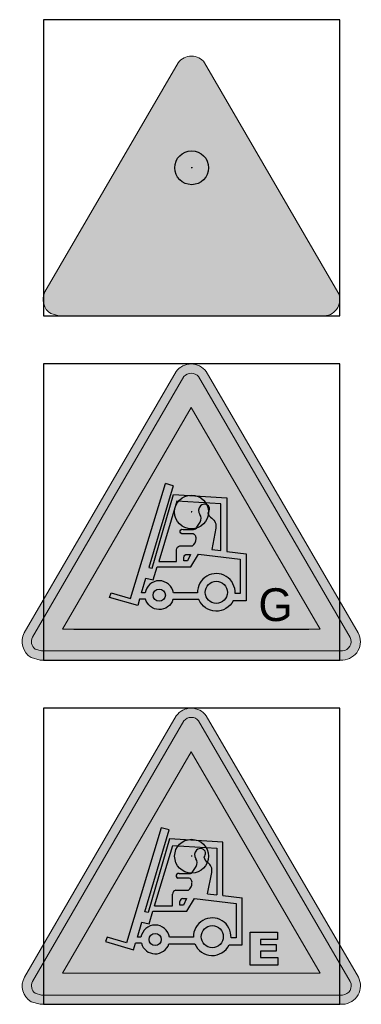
# Model space of a CAD drawing. Header units: millimetres. Extents: x -20879 to 80472, y -12121 to 39016.
# Tile 37 of 63: x 24342 to 25149, y 20114 to 22441. Entities that reach past the tile are written whole.
import ezdxf

# ---------------------------------------------------------------- set-up
doc = ezdxf.new("R2010")
doc.units = ezdxf.units.MM
doc.linetypes.add('0', pattern=[0])
doc.layers.add('DVD-VB-V_TEXT', color=7, linetype='Continuous')
doc.layers.add('FL6411--_GV', color=7, linetype='Continuous')
doc.layers.add('RVB-VB-V_Aanwijslijn', color=7, linetype='Continuous', true_color=0xff0001)
doc.styles.add('DVD_ALG 1.8mm_RE', font='arial.ttf', dxfattribs={"height": 1.8})
doc.styles.add('VET', font='txt', dxfattribs={"height": 0.8})

# ---------------------------------------------------------------- blocks, each defined once
blk = doc.blocks.new('RVB_GV_012_Icon')
at = {"layer": 'FL6411--_GV', "true_color": 0xfecb00}
h = blk.add_hatch(color=40, dxfattribs=at)
edge = h.paths.add_edge_path()
edge.add_line((-3.574192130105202, -3.5), (-3.789880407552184, -3.440622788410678))
edge.add_arc((-3.557708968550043, -3.063527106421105), 0.4428371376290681, 152.1555824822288, 238.3800949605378, ccw=False)
edge.add_line((-3.94927404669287, -2.856690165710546), (-0.3609276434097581, 3.320653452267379))
edge.add_arc((-0.006704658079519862, 3.060509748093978), 0.4394868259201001, 36.24247009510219, 143.706193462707, ccw=False)
edge.add_line((0.3477512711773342, 3.320335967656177), (3.938976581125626, -2.858218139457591))
edge.add_arc((3.551276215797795, -3.062413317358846), 0.4381863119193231, -87.00222399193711, 27.775012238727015, ccw=False)
edge.add_line((3.574192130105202, -3.5), (-3.574192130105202, -3.5))
edge = h.paths.add_edge_path(flags=16)
edge.add_line((-3.544758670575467, -3.282187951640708), (-3.696965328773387, -3.240286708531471))
edge.add_arc((-3.557708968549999, -3.063527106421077), 0.2250250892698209, 153.0852888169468, 231.7679310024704, ccw=False)
edge.add_line((-3.758359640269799, -2.961666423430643), (-0.1794543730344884, 3.199424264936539))
edge.add_arc((-0.006704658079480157, 3.060509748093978), 0.2216747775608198, 38.72549538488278, 141.1959350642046, ccw=False)
edge.add_line((0.1662353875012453, 3.199187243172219), (3.747989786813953, -2.963072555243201))
edge.add_arc((3.551276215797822, -3.062413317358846), 0.2203742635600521, -85.77236843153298, 26.793870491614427, ccw=False)
edge.add_line((3.567522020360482, -3.282187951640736), (-3.544758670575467, -3.282187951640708))
h.paths.add_polyline_path([(-3.048956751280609, -2.766699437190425), (-0.006595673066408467, 2.470729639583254), (3.037609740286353, -2.766699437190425)], flags=0)
at = {"layer": 'FL6411--_GV', "true_color": 0x2e3032}
h = blk.add_hatch(color=250, dxfattribs=at)
edge = h.paths.add_edge_path()
edge.add_line((-3.544758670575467, -3.282187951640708), (-3.696965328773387, -3.240286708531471))
edge.add_arc((-3.557708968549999, -3.063527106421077), 0.2250250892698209, 153.0852888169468, 231.7679310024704, ccw=False)
edge.add_line((-3.758359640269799, -2.961666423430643), (-0.1794543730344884, 3.199424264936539))
edge.add_arc((-0.006704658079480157, 3.060509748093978), 0.2216747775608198, 38.72549538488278, 141.1959350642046, ccw=False)
edge.add_line((0.1662353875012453, 3.199187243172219), (3.747989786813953, -2.963072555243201))
edge.add_arc((3.551276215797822, -3.062413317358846), 0.2203742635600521, -85.77236843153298, 26.793870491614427, ccw=False)
edge.add_line((3.567522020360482, -3.282187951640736), (-3.544758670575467, -3.282187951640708))
h.paths.add_polyline_path([(-3.048956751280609, -2.766699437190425), (-0.006595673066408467, 2.470729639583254), (3.037609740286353, -2.766699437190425)], flags=16)
at = {"layer": 'FL6411--_GV', "linetype": 'Continuous', "true_color": 0x2e3032}
h = blk.add_hatch(color=250, dxfattribs=at)
h.paths.add_polyline_path([(-1.441854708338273, -2.044045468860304), (-1.899577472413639, -1.913350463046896), (-1.938810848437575, -2.017906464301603), (-1.271843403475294, -2.213948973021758), (-1.224763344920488, -2.057114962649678), (-1.089293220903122, -2.057114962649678, 0.7432288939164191), (-0.438261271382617, -2.070184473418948), (0.1746045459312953, -2.070184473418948, 0.6453303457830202), (0.983983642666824, -2.096323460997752), (1.291404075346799, -2.096323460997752), (1.291404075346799, -0.9854159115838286), (0.8336813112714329, -0.9305240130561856), (0.8336813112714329, 0.3346036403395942), (-0.4217868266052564, 0.4130206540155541), (-0.9318207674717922, -1.325222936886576), (-1.010287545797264, -1.312153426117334), (-0.434864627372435, 0.622132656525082), (-0.6179537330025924, 0.6744106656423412)])
h.paths.add_polyline_path([(-0.3433200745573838, 0.2561866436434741), (0.6898255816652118, 0.1908391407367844), (0.6898255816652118, -0.9132722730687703), (0.476172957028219, -0.8876502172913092), (0.5721254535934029, -0.3842188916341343, 0.3181582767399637), (0.4773231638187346, -0.1484760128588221, -0.2006883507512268), (0.3882800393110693, -0.01896234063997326, 0.5683162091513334), (0.3493576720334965, 0.1754976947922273, 0.2847860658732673), (0.2128611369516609, 0.145658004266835, 0.3749733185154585), (0.1957990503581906, -0.0589569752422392, -0.2975663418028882), (0.2059472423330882, -0.2404543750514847), (0.1274804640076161, -0.3580798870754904, -0.3026153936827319), (0.04683608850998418, -0.4103578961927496), (-0.1994643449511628, -0.4103578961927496, 1.052500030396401), (-0.22561994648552, -0.5149138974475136), (0.02285813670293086, -0.5149138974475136, -0.422887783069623), (0.1062232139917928, -0.6301737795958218, -0.2263799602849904), (0.02285813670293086, -0.8024429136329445), (-0.2779311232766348, -0.8024429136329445, 0.3457681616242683), (-0.3563978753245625, -0.8939294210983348), (-0.3563978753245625, -1.168388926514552), (-0.77497935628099, -1.168388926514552)], flags=16)
h.paths.add_polyline_path([(-0.1095659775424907, -1.001038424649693), (-0.02600781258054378, -1.001038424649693), (-0.09425608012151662, -1.154499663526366), (-0.1795664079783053, -1.154499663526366), (-0.1795664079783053, -1.068806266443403, -0.4437833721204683)], flags=16)
h.paths.add_polyline_path([(-0.01637523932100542, -1.299083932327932), (0.1667138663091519, -0.9984854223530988), (1.147548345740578, -1.116110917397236), (1.147548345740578, -1.926419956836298), (1.028796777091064, -1.926419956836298, 1.04514027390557), (0.1410324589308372, -1.913350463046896), (-0.4258296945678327, -1.913350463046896, 0.8564344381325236), (-1.097789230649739, -1.913350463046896), (-1.181606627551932, -1.913350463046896), (-1.075676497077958, -1.560473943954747), (-0.9056651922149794, -1.599682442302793), (-0.8145811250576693, -1.299083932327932)], flags=16)
h.paths.add_polyline_path([(-0.6180449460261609, -1.965628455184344, -1), (-0.9055739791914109, -1.965628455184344, -1)], flags=16)
h.paths.add_polyline_path([(0.8465932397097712, -1.900280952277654, -1), (0.3238132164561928, -1.900280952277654, -1)], flags=16)
at = {"layer": 'Defpoints'}
blk.add_lwpolyline([(-3.5, -3.5), (3.5, -3.5), (3.5, 3.5), (-3.5, 3.5)], close=True, dxfattribs=at)
at = {"layer": 'FL6411--_GV', "color": 18, "linetype": 'Continuous', "true_color": 0x000000}
for p, q in [((-0.434864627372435, 0.622132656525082), (-0.6179537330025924, 0.6744106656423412)), ((0.1274804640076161, -0.3580798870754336), (0.2059472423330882, -0.2404543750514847))]:
    blk.add_line(p, q, dxfattribs=at)
at = {"layer": 'FL6411--_GV', "color": 7, "linetype": '0'}
blk.add_line((-2.780504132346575, -2.766699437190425), (2.769157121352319, -2.766699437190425), dxfattribs=at)
at = {"layer": 'FL6411--_GV', "color": 40, "linetype": 'Continuous', "lineweight": 0, "true_color": 0xfecb00}
for points in [[(-3.574192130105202, -3.5), (-3.789880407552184, -3.440622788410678, -0.3950425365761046), (-3.94927404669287, -2.856690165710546), (-0.360927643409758, 3.320653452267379, -0.5065815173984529), (0.3477512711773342, 3.320335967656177), (3.938976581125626, -2.858218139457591, -0.5473549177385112), (3.574192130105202, -3.5)], [(-3.544758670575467, -3.282187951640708), (-3.696965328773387, -3.240286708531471, -0.3574742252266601), (-3.758359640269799, -2.961666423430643), (-0.1794543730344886, 3.199424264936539, -0.4794976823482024), (0.1662353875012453, 3.199187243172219), (3.747989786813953, -2.963072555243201, -0.5348827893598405), (3.567522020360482, -3.282187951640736)]]:
    blk.add_lwpolyline(points, format="xyb", close=True, dxfattribs=at)
blk.add_lwpolyline([(-3.048956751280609, -2.766699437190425), (-0.006595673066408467, 2.470729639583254), (3.037609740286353, -2.766699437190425)], close=True, dxfattribs=at)
at = {"layer": 'FL6411--_GV', "color": 18, "true_color": 0x000000}
blk.add_lwpolyline([(-0.434864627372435, 0.622132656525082), (-1.010287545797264, -1.312153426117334), (-0.9318207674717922, -1.325222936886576), (-0.4217868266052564, 0.4130206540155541), (0.8336813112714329, 0.3346036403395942), (0.8336813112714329, -0.9305240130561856), (1.291404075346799, -0.9854159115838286), (1.291404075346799, -2.096323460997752), (0.983983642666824, -2.096323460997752, -0.6453303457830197), (0.1746045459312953, -2.070184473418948), (-0.438261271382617, -2.070184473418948, -0.7432288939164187), (-1.089293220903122, -2.057114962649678), (-1.224763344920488, -2.057114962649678), (-1.271843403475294, -2.213948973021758), (-1.938810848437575, -2.017906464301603), (-1.899577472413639, -1.913350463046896), (-1.441854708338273, -2.044045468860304), (-0.6179537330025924, 0.6744106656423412)], format="xyb", dxfattribs=at)
at = {"layer": 'FL6411--_GV', "color": 250, "true_color": 0x2e3032}
blk.add_lwpolyline([(0.3877473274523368, -0.01632884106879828, 0.2041214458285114), (0.4773231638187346, -0.1484760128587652, -0.3181582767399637), (0.5721254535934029, -0.3842188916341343), (0.476172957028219, -0.8876502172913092), (0.6898255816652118, -0.9132722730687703), (0.6898255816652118, 0.1908391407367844), (-0.3433200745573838, 0.2561866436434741), (-0.77497935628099, -1.168388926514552), (-0.3563978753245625, -1.168388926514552), (-0.3563978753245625, -0.8939294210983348, -0.3457681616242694), (-0.2779311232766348, -0.8024429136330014), (0.02285813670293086, -0.8024429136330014, 0.2263799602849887), (0.1062232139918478, -0.6301737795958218, 0.4228877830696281), (0.02285813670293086, -0.5149138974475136), (-0.22561994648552, -0.5149138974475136, -1.052500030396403), (-0.1994643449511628, -0.4103578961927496), (0.04901371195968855, -0.4103578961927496)], format="xyb", dxfattribs=at)
at = {"layer": 'FL6411--_GV', "color": 18, "true_color": 0x000000}
for points in [[(-0.4258296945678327, -1.913350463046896, 0.8564344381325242), (-1.097789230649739, -1.913350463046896), (-1.181606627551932, -1.913350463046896), (-1.075676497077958, -1.560473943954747), (-0.9056651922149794, -1.599682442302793), (-0.8145811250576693, -1.299083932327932), (-0.01637523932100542, -1.299083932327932), (0.1667138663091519, -0.9984854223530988), (1.147548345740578, -1.116110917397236), (1.147548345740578, -1.926419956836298), (1.028796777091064, -1.926419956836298, 1.045140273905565), (0.1410324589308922, -1.913350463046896)], [(-0.1795664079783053, -1.154499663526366), (-0.1795664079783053, -1.068806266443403, -0.4437833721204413), (-0.1095659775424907, -1.001038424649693), (-0.02600781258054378, -1.001038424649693), (-0.09425608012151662, -1.154499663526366)]]:
    blk.add_lwpolyline(points, format="xyb", close=True, dxfattribs=at)
at = {"layer": 'FL6411--_GV', "color": 18, "linetype": 'Continuous', "true_color": 0x000000}
for centre, radius in [((-0.7618094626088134, -1.965628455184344), 0.1437645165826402), ((0.585203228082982, -1.900280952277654), 0.2613900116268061)]:
    blk.add_circle(centre, radius, dxfattribs=at)
for centre, radius, start, end in [((0.3215684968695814, 0.0335744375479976), 0.156141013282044, 134.1239344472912, 216.3427542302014), ((0.305179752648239, 0.05047217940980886), 0.1326011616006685, 70.53907607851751, 134.1239344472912), ((0.3109053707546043, 0.06667593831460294), 0.1154155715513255, 312.6060532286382, 70.53907607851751), ((0.06189020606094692, -0.1574767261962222), 0.1662459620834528, 330.0578197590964, 36.34275423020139), ((0.04792481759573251, -0.3236971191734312), 0.08666761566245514, 270.719900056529, 336.6267168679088)]:
    blk.add_arc(centre, radius, start, end, dxfattribs=at)
at = {"layer": 'FL6411--_GV', "color": 250, "true_color": 0x2e3032, "insert": (1.581115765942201, -1.803574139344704), "char_height": 0.7744428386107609, "width": 0.6518715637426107, "attachment_point": 1, "style": 'VET'}
blk.add_mtext('G', dxfattribs=at)
blk = doc.blocks.new('RVB_GV_012')
at = {"layer": 'RVB-VB-V_Aanwijslijn'}
h = blk.add_hatch(color=256, dxfattribs=at)
h.dxf.hatch_style = 1
edge = h.paths.add_edge_path()
edge.add_arc((0, 0), 0.4, 0, 360)
at = {"layer": 'Defpoints'}
for points in [[(-0.01081208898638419, 0.007751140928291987), (0.01081208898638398, 0.007751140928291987)], [(-1.110223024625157e-16, 0.01657545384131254), (-1.040834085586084e-16, 0.007751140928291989)]]:
    blk.add_lwpolyline(points, dxfattribs=at)
at = {"layer": 'RVB-VB-V_Aanwijslijn'}
blk.add_line((0, 0.01033485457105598), (0, 0), dxfattribs=at)
blk.add_circle((0, 0), 0.4, dxfattribs=at)
blk.add_blockref('RVB_GV_012_Icon', (5.833335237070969e-08, 0))
at = {"layer": 'DVD-VB-V_TEXT', "lineweight": 5, "style": 'DVD_ALG 1.8mm_RE', "flags": 1}
blk.add_attdef('$RUIMTECODE', (8.120812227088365, 5.039125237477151), '', height=1.4, dxfattribs=at)
blk = doc.blocks.new('RVB_GV_013_Icon')
at = {"layer": 'FL6411--_GV', "true_color": 0xfecb00}
h = blk.add_hatch(color=40, dxfattribs=at)
h.paths.add_polyline_path([(-3.048956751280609, -2.766699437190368), (-0.006595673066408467, 2.470729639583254), (3.037609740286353, -2.766699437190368)], flags=0)
edge = h.paths.add_edge_path(flags=16)
edge.add_line((-3.544758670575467, -3.28218795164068), (-3.696965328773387, -3.240286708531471))
edge.add_arc((-3.557708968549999, -3.063527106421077), 0.2250250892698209, 153.0852888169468, 231.7679310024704, ccw=False)
edge.add_line((-3.758359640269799, -2.961666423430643), (-0.1794543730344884, 3.199424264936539))
edge.add_arc((-0.006704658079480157, 3.060509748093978), 0.2216747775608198, 38.72549538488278, 141.1959350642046, ccw=False)
edge.add_line((0.1662353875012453, 3.199187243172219), (3.747989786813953, -2.963072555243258))
edge.add_arc((3.55127621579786, -3.062413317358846), 0.2203742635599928, -85.77236843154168, 26.793870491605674, ccw=False)
edge.add_line((3.567522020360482, -3.28218795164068), (-3.544758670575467, -3.28218795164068))
edge = h.paths.add_edge_path()
edge.add_line((-3.574192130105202, -3.5), (-3.789880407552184, -3.440622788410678))
edge.add_arc((-3.557708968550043, -3.063527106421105), 0.4428371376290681, 152.1555824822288, 238.3800949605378, ccw=False)
edge.add_line((-3.94927404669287, -2.856690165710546), (-0.3609276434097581, 3.320653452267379))
edge.add_arc((-0.006704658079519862, 3.060509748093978), 0.4394868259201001, 36.24247009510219, 143.706193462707, ccw=False)
edge.add_line((0.3477512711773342, 3.320335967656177), (3.938976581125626, -2.858218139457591))
edge.add_arc((3.551276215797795, -3.062413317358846), 0.4381863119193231, -87.00222399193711, 27.775012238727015, ccw=False)
edge.add_line((3.574192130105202, -3.5), (-3.574192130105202, -3.5))
at = {"layer": 'FL6411--_GV', "true_color": 0x2e3032}
h = blk.add_hatch(color=250, dxfattribs=at)
h.paths.add_polyline_path([(-3.048956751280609, -2.766699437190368), (-0.006595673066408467, 2.470729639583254), (3.037609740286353, -2.766699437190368)], flags=16)
edge = h.paths.add_edge_path()
edge.add_line((-3.544758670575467, -3.28218795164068), (-3.696965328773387, -3.240286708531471))
edge.add_arc((-3.557708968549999, -3.063527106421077), 0.2250250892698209, 153.0852888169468, 231.7679310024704, ccw=False)
edge.add_line((-3.758359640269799, -2.961666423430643), (-0.1794543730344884, 3.199424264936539))
edge.add_arc((-0.006704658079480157, 3.060509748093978), 0.2216747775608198, 38.72549538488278, 141.1959350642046, ccw=False)
edge.add_line((0.1662353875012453, 3.199187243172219), (3.747989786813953, -2.963072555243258))
edge.add_arc((3.55127621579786, -3.062413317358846), 0.2203742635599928, -85.77236843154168, 26.793870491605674, ccw=False)
edge.add_line((3.567522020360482, -3.28218795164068), (-3.544758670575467, -3.28218795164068))
at = {"layer": 'FL6411--_GV', "linetype": 'Continuous', "true_color": 0x2e3032}
h = blk.add_hatch(color=250, dxfattribs=at)
h.paths.add_polyline_path([(-1.539313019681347, -2.045026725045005), (-1.997035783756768, -1.914331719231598), (-2.036269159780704, -2.018887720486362), (-1.369301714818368, -2.214930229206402), (-1.322221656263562, -2.058096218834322), (-1.186751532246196, -2.058096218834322, 0.7432288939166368), (-0.5357195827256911, -2.071165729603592), (0.07714623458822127, -2.071165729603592, 0.6453303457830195), (0.88652533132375, -2.097304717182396), (1.193945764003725, -2.097304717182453), (1.19394576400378, -0.9863971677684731), (0.7362229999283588, -0.9315052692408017), (0.7362229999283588, 0.3336223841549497), (-0.5192451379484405, 0.4120393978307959), (-1.029279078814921, -1.326204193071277), (-1.107745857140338, -1.313134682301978), (-0.5323229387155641, 0.6211514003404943), (-0.7154120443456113, 0.6734294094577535)])
h.paths.add_polyline_path([(-0.4407783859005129, 0.2552053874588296), (0.5923672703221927, 0.1898578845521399), (0.5923672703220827, -0.9142535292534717), (0.378714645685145, -0.8886314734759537), (0.4746671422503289, -0.3852001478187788, 0.318158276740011), (0.3798648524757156, -0.1494572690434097, -0.2006883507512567), (0.2908217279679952, -0.01994359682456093, 0.5683162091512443), (0.2518993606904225, 0.1745164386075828, 0.2847860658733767), (0.1154028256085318, 0.1446767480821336, 0.3749733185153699), (0.0983407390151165, -0.0599382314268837, -0.2975663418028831), (0.1084889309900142, -0.2414356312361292), (0.03002215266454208, -0.3590611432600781, -0.3026153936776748), (-0.05062222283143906, -0.4113391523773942), (-0.2969226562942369, -0.4113391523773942, 1.052500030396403), (-0.323078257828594, -0.5158951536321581), (-0.07460017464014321, -0.5158951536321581, -0.4228877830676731), (0.008764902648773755, -0.6311550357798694, -0.2263799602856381), (-0.07460017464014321, -0.803424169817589), (-0.3753894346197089, -0.803424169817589, 0.3457681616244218), (-0.4538561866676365, -0.8949106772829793), (-0.4538561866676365, -1.16937018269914), (-0.8724376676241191, -1.169370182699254)], flags=16)
h.paths.add_polyline_path([(-0.2070242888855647, -1.002019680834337), (-0.1234661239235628, -1.002019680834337), (-0.1917143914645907, -1.15548091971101), (-0.2770247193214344, -1.155480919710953), (-0.2770247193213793, -1.069787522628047, -0.4437833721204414)], flags=16)
h.paths.add_polyline_path([(-0.1138335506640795, -1.300065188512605), (0.06925555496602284, -0.9994666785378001), (1.050090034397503, -1.117092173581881), (1.050090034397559, -1.927401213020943), (0.9313384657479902, -1.927401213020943, 1.045140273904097), (0.04357414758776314, -1.914331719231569), (-0.5232880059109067, -1.914331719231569, 0.8564344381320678), (-1.195247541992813, -1.914331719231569), (-1.279064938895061, -1.914331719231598), (-1.173134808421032, -1.561455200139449), (-1.003123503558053, -1.600663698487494), (-0.9120394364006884, -1.300065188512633)], flags=16)
h.paths.add_polyline_path([(-0.7155032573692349, -1.966609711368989, -1), (-1.00303229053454, -1.966609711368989, -1)], flags=16)
h.paths.add_polyline_path([(0.7491349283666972, -1.901262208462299, -1), (0.2263549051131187, -1.901262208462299, -1)], flags=16)
at = {"layer": 'FL6411--_GV', "true_color": 0x2e3032}
blk.add_hatch(color=250, dxfattribs=at).paths.add_polyline_path([(2.025406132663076, -1.965825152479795), (2.025406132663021, -1.79832021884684), (1.385750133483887, -1.79832021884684), (1.385750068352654, -1.872643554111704), (1.385750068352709, -2.574251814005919), (2.037621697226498, -2.574251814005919), (2.037621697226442, -2.397217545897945), (1.625621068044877, -2.397217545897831), (1.625621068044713, -2.246352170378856), (1.996532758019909, -2.246352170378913), (1.996532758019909, -2.086739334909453), (1.625621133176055, -2.086739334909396), (1.625621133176, -1.965825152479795)])
at = {"layer": 'Defpoints'}
blk.add_lwpolyline([(-3.5, -3.5), (3.5, -3.5), (3.5, 3.5), (-3.5, 3.5)], close=True, dxfattribs=at)
at = {"layer": 'FL6411--_GV', "color": 250, "linetype": 'Continuous', "true_color": 0x2e3032}
for p, q in [((-0.7154120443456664, 0.6734294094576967), (-1.539313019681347, -2.045026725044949)), ((-1.107745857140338, -1.313134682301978), (-0.5323229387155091, 0.6211514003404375)), ((-0.5323229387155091, 0.6211514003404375), (-0.7154120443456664, 0.6734294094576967)), ((-0.5192451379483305, 0.4120393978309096), (-1.029279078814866, -1.32620419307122)), ((-0.8724376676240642, -1.169370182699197), (-0.4407783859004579, 0.2552053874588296)), ((0.7362229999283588, 0.3336223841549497), (-0.5192451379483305, 0.4120393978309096)), ((-0.4407783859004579, 0.2552053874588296), (0.5923672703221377, 0.1898578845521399)), ((0.7362229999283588, -0.9315052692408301), (0.7362229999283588, 0.3336223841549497)), ((0.5923672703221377, 0.1898578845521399), (0.5923672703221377, -0.9142535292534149)), ((-0.2969226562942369, -0.4113391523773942), (-0.04844459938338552, -0.4113391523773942)), ((0.03002215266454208, -0.3590611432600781), (0.1084889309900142, -0.2414356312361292)), ((0.378714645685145, -0.8886314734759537), (0.4746671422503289, -0.3852001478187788)), ((-0.07460017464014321, -0.5158951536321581), (-0.323078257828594, -0.5158951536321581)), ((-0.4538561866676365, -1.169370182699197), (-0.4538561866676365, -0.8949106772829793)), ((-0.3753894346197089, -0.803424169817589), (-0.07460017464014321, -0.803424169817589)), ((0.378714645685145, -0.8886314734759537), (0.5923672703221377, -0.9142535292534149)), ((-0.2770247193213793, -1.15548091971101), (-0.2770247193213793, -1.069787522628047)), ((-0.1917143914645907, -1.15548091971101), (-0.2770247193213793, -1.15548091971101)), ((-0.2070242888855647, -1.002019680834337), (-0.1234661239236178, -1.002019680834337)), ((-0.1234661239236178, -1.002019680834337), (-0.1917143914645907, -1.15548091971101)), ((-0.1138335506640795, -1.300065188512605), (0.06925555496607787, -0.9994666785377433)), ((0.06925555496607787, -0.9994666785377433), (1.050090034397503, -1.117092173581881)), ((0.7362229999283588, -0.9315052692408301), (1.193945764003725, -0.9863971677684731)), ((1.050090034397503, -1.117092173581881), (1.050090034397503, -1.927401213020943)), ((1.193945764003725, -2.097304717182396), (1.193945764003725, -0.9863971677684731)), ((-1.029279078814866, -1.32620419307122), (-1.107745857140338, -1.313134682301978)), ((-1.003123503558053, -1.600663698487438), (-0.9120394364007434, -1.300065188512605)), ((-0.9120394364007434, -1.300065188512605), (-0.1138335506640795, -1.300065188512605)), ((-0.8724376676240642, -1.169370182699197), (-0.4538561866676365, -1.169370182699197)), ((-1.279064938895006, -1.914331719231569), (-1.173134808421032, -1.561455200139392)), ((-1.173134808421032, -1.561455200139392), (-1.003123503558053, -1.600663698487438)), ((-1.997035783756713, -1.914331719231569), (-2.036269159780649, -2.018887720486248)), ((-2.036269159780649, -2.018887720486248), (-1.369301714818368, -2.214930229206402)), ((-1.539313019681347, -2.045026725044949), (-1.997035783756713, -1.914331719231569)), ((-1.369301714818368, -2.214930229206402), (-1.322221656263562, -2.058096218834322)), ((-1.186751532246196, -2.058096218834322), (-1.322221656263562, -2.058096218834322)), ((-1.195247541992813, -1.914331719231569), (-1.279064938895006, -1.914331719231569)), ((-0.5357195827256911, -2.071165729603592), (0.07714623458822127, -2.071165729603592)), ((0.04357414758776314, -1.914331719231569), (-0.5232880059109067, -1.914331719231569)), ((1.050090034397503, -1.927401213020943), (0.9313384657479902, -1.927401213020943)), ((0.88652533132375, -2.097304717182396), (1.193945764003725, -2.097304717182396))]:
    blk.add_line(p, q, dxfattribs=at)
at = {"layer": 'FL6411--_GV', "color": 40, "linetype": 'Continuous', "lineweight": 0, "true_color": 0xfecb00}
for points in [[(-3.574192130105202, -3.5), (-3.789880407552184, -3.440622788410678, -0.3950425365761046), (-3.94927404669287, -2.856690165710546), (-0.360927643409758, 3.320653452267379, -0.5065815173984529), (0.3477512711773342, 3.320335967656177), (3.938976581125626, -2.858218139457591, -0.5473549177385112), (3.574192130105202, -3.5)], [(-3.544758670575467, -3.28218795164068), (-3.696965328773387, -3.240286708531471, -0.3574742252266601), (-3.758359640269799, -2.961666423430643), (-0.1794543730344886, 3.199424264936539, -0.4794976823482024), (0.1662353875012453, 3.199187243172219), (3.747989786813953, -2.963072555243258, -0.5348827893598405), (3.567522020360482, -3.28218795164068)]]:
    blk.add_lwpolyline(points, format="xyb", close=True, dxfattribs=at)
blk.add_lwpolyline([(-3.048956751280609, -2.766699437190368), (-0.006595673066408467, 2.470729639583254), (3.037609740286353, -2.766699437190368)], close=True, dxfattribs=at)
at = {"layer": 'FL6411--_GV', "color": 250, "true_color": 0x2e3032}
blk.add_lwpolyline([(1.385750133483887, -1.79832021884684), (2.025406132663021, -1.79832021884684), (2.025406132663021, -1.965825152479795), (1.625621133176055, -1.965825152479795), (1.625621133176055, -2.086739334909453), (1.996532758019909, -2.086739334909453), (1.996532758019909, -2.246352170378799), (1.625621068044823, -2.246352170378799), (1.625621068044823, -2.397217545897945), (2.037621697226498, -2.397217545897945), (2.037621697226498, -2.574251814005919), (1.385750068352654, -2.574251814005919), (1.385750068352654, -1.872643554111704), (1.385750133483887, -1.79832021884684)], dxfattribs=at)
at = {"layer": 'FL6411--_GV', "color": 250, "linetype": 'Continuous', "true_color": 0x2e3032}
for centre, radius in [((-0.8592677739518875, -1.966609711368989), 0.1437645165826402), ((0.4877449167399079, -1.901262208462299), 0.2613900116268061)]:
    blk.add_circle(centre, radius, dxfattribs=at)
for centre, radius, start, end in [((0.2241101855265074, 0.0325931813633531), 0.156141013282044, 134.1239344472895, 216.3427542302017), ((0.207721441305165, 0.04949092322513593), 0.1326011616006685, 70.53907607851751, 134.1239344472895), ((0.2134470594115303, 0.06569468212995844), 0.1154155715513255, 312.6060532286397, 70.53907607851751), ((-0.03556810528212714, -0.1584579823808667), 0.1662459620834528, 330.0578197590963, 36.34275423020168), ((0.4901821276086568, 0.02175422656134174), 0.2036744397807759, 191.0577244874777, 237.2049667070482), ((0.2607766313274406, -0.3342812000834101), 0.2198678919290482, 346.6093691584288, 57.20496670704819), ((-0.312676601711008, -0.4629476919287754), 0.05395950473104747, 73.02474461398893, 258.885644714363), ((-0.04953349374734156, -0.3246783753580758), 0.08666761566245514, 270.719900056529, 336.6267168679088), ((-0.08887071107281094, -0.613994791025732), 0.0991321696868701, 350.0316176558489, 81.72325023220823), ((-0.2134114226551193, -0.6299444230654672), 0.2221796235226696, 308.6653360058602, 359.6878051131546), ((-0.3563838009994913, -0.8991182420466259), 0.09756315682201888, 101.2332383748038, 177.5282626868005), ((-0.2113668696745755, -1.067571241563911), 0.06569524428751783, 86.20987627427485, 181.9332853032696), ((-0.8592677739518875, -1.966609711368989), 0.340022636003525, 8.844224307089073, 171.1557756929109), ((0.4877449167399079, -1.901262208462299), 0.4443630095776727, 356.6277128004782, 181.6854143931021), ((-0.8592677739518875, -1.966609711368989), 0.340022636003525, 195.6083420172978, 342.0915335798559), ((0.4877449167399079, -1.901262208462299), 0.4443630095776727, 202.4795080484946, 333.8210306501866)]:
    blk.add_arc(centre, radius, start, end, dxfattribs=at)
blk = doc.blocks.new('RVB_GV_013')
at = {"layer": 'RVB-VB-V_Aanwijslijn'}
h = blk.add_hatch(color=256, dxfattribs=at)
h.dxf.hatch_style = 1
edge = h.paths.add_edge_path()
edge.add_arc((0, 0), 0.4, 0, 360)
at = {"layer": 'Defpoints'}
for points in [[(-0.01081208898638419, 0.007751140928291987), (0.01081208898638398, 0.007751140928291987)], [(-1.110223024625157e-16, 0.01657545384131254), (-1.040834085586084e-16, 0.007751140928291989)]]:
    blk.add_lwpolyline(points, dxfattribs=at)
at = {"layer": 'RVB-VB-V_Aanwijslijn'}
blk.add_line((0, 0.01033485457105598), (0, 0), dxfattribs=at)
blk.add_circle((0, 0), 0.4, dxfattribs=at)
blk.add_blockref('RVB_GV_013_Icon', (5.833335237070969e-08, 0))
at = {"layer": 'DVD-VB-V_TEXT', "lineweight": 5, "style": 'DVD_ALG 1.8mm_RE', "flags": 1}
blk.add_attdef('$RUIMTECODE', (8.120812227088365, 5.039125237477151), '', height=1.4, dxfattribs=at)
blk = doc.blocks.new('RVB_GV_011_v01_Icon')
at = {"layer": 'FL6411--_GV', "linetype": 'Continuous', "lineweight": 0, "true_color": 0xfecb00}
h = blk.add_hatch(color=40, dxfattribs=at)
h.paths.add_polyline_path([(-2.677399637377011, -2.859527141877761), (2.665361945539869, -2.859527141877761), (-0.005806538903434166, 1.741044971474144)], flags=0)
edge = h.paths.add_edge_path(flags=16)
edge.add_line((-3.133754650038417, -3.313912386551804), (-3.230464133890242, -3.287526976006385))
edge.add_arc((-3.128584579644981, -3.121954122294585), 0.1944063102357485, 150.8612121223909, 238.3953673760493, ccw=False)
edge.add_line((-3.298387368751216, -3.027292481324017), (-0.1677943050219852, 2.363062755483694))
edge.add_arc((-0.00556832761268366, 2.259227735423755), 0.1926109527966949, 32.88265113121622, 147.3781525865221, ccw=False)
edge.add_line((0.1561833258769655, 2.363800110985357), (3.294641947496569, -3.033981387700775))
edge.add_arc((3.119927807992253, -3.11889469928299), 0.1942557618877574, -88.20927705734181, 25.92034607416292, ccw=False)
edge.add_line((3.125998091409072, -3.313055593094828), (-3.133754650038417, -3.313912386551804))
edge = h.paths.add_edge_path()
edge.add_line((-3.135678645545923, -3.499040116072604), (-3.324904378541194, -3.448867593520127))
edge.add_arc((-3.121217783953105, -3.118037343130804), 0.3885059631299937, 152.1555824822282, 238.38009496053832, ccw=False)
edge.add_line((-3.464742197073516, -2.936576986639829), (-0.316645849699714, 2.482875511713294))
edge.add_arc((-0.005882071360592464, 2.254648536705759), 0.3855666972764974, 36.242470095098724, 143.7061934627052, ccw=False)
edge.add_line((0.3050860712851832, 2.482596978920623), (3.455708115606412, -2.937917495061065))
edge.add_arc((3.115574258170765, -3.117060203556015), 0.3844257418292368, -87.00222399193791, 27.77501223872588, ccw=False)
edge.add_line((3.135678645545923, -3.500959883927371), (-3.135678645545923, -3.499040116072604))
edge = h.paths.add_edge_path(flags=0)
edge.add_line((0.4011068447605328, -1.357984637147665), (0.5467346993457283, -1.357984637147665))
edge.add_arc((0.5467346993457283, -1.291003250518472), 0.06698138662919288, 270, 359.3646524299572)
edge.add_line((0.6137119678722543, -1.291745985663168), (0.6137119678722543, -0.3838624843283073))
edge.add_arc((0.56442683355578, -0.3838624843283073), 0.04928513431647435, 0, 92.42598985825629)
edge.add_line((0.5623406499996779, -0.3346215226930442), (-0.311303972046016, -0.3346501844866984))
edge.add_arc((-0.3113022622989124, -0.3867652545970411), 0.05211507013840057, 90.00187971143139, 168.5171634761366)
edge.add_line((-0.3623742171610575, -0.376390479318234), (-0.660182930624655, -1.589924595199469))
edge.add_arc((-0.5939675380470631, -1.597887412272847), 0.06669246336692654, 173.1427514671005, 270.0551697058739)
edge.add_line((-0.5939033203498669, -1.664579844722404), (-0.2877600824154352, -1.664579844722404))
edge.add_line((-0.2877600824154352, -1.664579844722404), (-0.2338493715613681, -1.268016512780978))
edge.add_arc((-0.1641794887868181, -1.27865003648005), 0.07047669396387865, 89.68229913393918, 171.3220726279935, ccw=False)
edge.add_line((-0.1637887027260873, -1.208174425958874), (0.1459549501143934, -1.16944735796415))
edge.add_line((0.1459549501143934, -1.16944735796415), (0.1459549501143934, -0.9894064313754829))
edge.add_line((0.1459549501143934, -0.9894064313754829), (-0.1573270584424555, -0.9894064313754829))
edge.add_arc((-0.1479001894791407, -0.921445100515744), 0.06861201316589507, 97.87256138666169, 262.1029322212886, ccw=False)
edge.add_line((-0.1572979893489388, -0.8534797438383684), (0.1572503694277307, -0.8535844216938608))
edge.add_arc((0.6478155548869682, -0.9722661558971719), 0.5047173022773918, 137.3700741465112, 166.3998316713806, ccw=False)
edge.add_arc((0.3301157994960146, -0.5221324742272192), 0.1208648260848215, 100.59012646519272, 243.65188536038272, ccw=False)
edge.add_arc((0.3040553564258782, -0.5200322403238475), 0.1167693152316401, -50.27028547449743, 88.11170378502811, ccw=False)
edge.add_arc((0.3064213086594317, -0.8166433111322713), 0.2190711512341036, 8.626175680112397, 70.73797573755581, ccw=False)
edge.add_line((0.5230143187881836, -0.7837854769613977), (0.5229624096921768, -1.239059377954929))
edge.add_arc((0.3796121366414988, -1.214068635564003), 0.1455123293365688, 278.49467169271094, 350.11081639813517, ccw=False)
edge = h.paths.add_edge_path(flags=0)
edge.add_line((-0.1233515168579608, -1.664586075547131), (-0.007091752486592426, -1.664586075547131))
edge.add_arc((-0.007091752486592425, -1.616478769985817), 0.04810730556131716, 270, 359.934274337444)
edge.add_line((0.04101552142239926, -1.616533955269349), (0.04101552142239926, -1.357998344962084))
edge.add_line((0.04101552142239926, -1.357998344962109), (-0.03528877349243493, -1.357998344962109))
edge.add_line((-0.03528877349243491, -1.357998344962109), (-0.08649398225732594, -1.403853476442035))
edge.add_line((-0.08649398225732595, -1.40385347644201), (-0.1233515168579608, -1.664586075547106))
edge = h.paths.add_edge_path(flags=0)
edge.add_arc((-0.6240972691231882, -2.322886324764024), 0.1899509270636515, -81.75056901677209, 94.07380202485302, ccw=False)
edge.add_arc((-0.6159840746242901, -2.322010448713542), 0.1898288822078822, 96.53594722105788, 275.78728578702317, ccw=False)
edge = h.paths.add_edge_path(flags=0)
edge.add_arc((0.5549767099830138, -2.276193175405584), 0.234260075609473, -92.08142578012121, 89.43976648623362, ccw=False)
edge.add_arc((0.5653832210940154, -2.276433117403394), 0.234629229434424, 91.98229221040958, 265.3760484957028, ccw=False)
edge = h.paths.add_edge_path(flags=0)
edge.add_line((0.8715912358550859, -2.250593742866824), (0.9963512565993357, -2.250593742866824))
edge.add_line((0.9963512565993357, -2.250593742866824), (1.047473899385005, -2.197935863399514))
edge.add_line((1.047473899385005, -2.197935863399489), (1.047473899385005, -1.49621746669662))
edge.add_arc((0.9958751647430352, -1.49621746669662), 0.05159873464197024, 0, 89.53550065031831)
edge.add_line((0.9962934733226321, -1.444620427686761), (0.1945564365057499, -1.444620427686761))
edge.add_arc((0.19455643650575, -1.512540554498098), 0.06792012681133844, 90, 176.2390833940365)
edge.add_line((0.1267825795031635, -1.508085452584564), (0.1267825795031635, -1.682350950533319))
edge.add_arc((0.05283136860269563, -1.678508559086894), 0.07405096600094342, 279.5729973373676, 357.02567386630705, ccw=False)
edge.add_line((0.06514634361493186, -1.751528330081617), (-0.6458487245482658, -1.751528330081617))
edge.add_arc((-0.6458487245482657, -1.824059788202), 0.0725314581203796, 90, 166.1780328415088)
edge.add_line((-0.7162798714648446, -1.806731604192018), (-0.739325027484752, -1.906023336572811))
edge.add_arc((-0.800957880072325, -1.89171863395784), 0.06327110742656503, 264.0242736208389, 346.9332612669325, ccw=False)
edge.add_line((-0.807544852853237, -1.954645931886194), (-0.9651605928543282, -1.955042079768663))
edge.add_line((-0.9651605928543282, -1.955042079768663), (-1.035908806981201, -2.250593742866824))
edge.add_line((-1.035908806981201, -2.250593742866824), (-0.8773477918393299, -2.250591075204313))
edge.add_arc((-0.6179782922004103, -2.358574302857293), 0.2809500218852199, 22.599483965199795, 157.3965874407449, ccw=False)
edge.add_line((-0.3586013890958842, -2.250608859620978), (0.24532052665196, -2.250608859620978))
edge.add_arc((0.5584580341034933, -2.339791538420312), 0.3255896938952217, 15.899908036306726, 164.1028579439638, ccw=False)
edge = h.paths.add_edge_path(flags=0)
edge.add_line((-0.3501111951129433, -2.334672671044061), (-0.3501007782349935, -2.334672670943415))
edge.add_line((-0.3501007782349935, -2.334672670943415), (0.2508318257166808, -2.337227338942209))
edge.add_arc((0.558446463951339, -2.28299725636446), 0.3123582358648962, 189.9980711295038, 350.003821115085)
edge.add_line((0.8660628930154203, -2.337217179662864), (1.064519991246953, -2.337217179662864))
edge.add_arc((1.064519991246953, -2.271666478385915), 0.06555070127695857, 270, 367.1815380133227)
edge.add_line((1.129556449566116, -2.263471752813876), (1.129556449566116, -1.411466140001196))
edge.add_arc((1.074912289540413, -1.411466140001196), 0.05464416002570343, 0, 101.5243491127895)
edge.add_line((1.063995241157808, -1.357923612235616), (0.7628251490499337, -1.357852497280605))
edge.add_arc((0.7628413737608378, -1.289141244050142), 0.0687112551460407, 167.3113400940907, 269.98647081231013, ccw=False)
edge.add_line((0.6958081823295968, -1.274048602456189), (0.6958081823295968, -0.3174868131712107))
edge.add_arc((0.6252322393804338, -0.3174868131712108), 0.07057594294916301, 0, 85.49293920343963)
edge.add_line((0.6307782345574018, -0.2471291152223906), (-0.3639343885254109, -0.2471291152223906))
edge.add_arc((-0.3639343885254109, -0.3134980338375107), 0.06636891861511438, 90, 160.1304832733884)
edge.add_line((-0.4263523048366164, -0.2909406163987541), (-0.8094120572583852, -1.830476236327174))
edge.add_arc((-0.8575621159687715, -1.818495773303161), 0.04961813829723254, 260.99328850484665, 346.0276690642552, ccw=False)
edge.add_line((-0.8653298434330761, -1.867502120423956), (-0.9424889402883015, -1.86756463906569))
edge.add_line((-0.9424889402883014, -1.86756463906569), (-0.469094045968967, 0.03992366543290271))
edge.add_arc((-0.5097631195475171, 0.05001679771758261), 0.04190280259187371, 346.0620999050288, 452.4484510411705)
edge.add_line((-0.5115532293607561, 0.09188134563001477), (-0.5513144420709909, 0.05945839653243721))
edge.add_line((-0.5513144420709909, 0.05945839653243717), (-1.169266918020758, -2.427270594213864))
edge.add_line((-1.169266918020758, -2.427270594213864), (-1.591695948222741, -2.316830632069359))
edge.add_arc((-1.60260978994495, -2.358575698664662), 0.04314814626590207, 75.3485144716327, 183.7979784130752)
edge.add_line((-1.645663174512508, -2.361433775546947), (-1.614265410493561, -2.40091898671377))
edge.add_line((-1.61426541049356, -2.400918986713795), (-1.106906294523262, -2.531710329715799))
edge.add_line((-1.106906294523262, -2.531710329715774), (-1.072932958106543, -2.386468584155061))
edge.add_line((-1.072932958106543, -2.386468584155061), (-1.005111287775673, -2.337444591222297))
edge.add_line((-1.005111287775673, -2.337444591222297), (-0.8856661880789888, -2.33721796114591))
edge.add_arc((-0.6179292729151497, -2.327406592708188), 0.2679166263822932, 182.0986966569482, 358.4459095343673)
at = {"layer": 'FL6411--_GV', "linetype": 'Continuous', "lineweight": 0, "true_color": 0x2e3032}
h = blk.add_hatch(color=250, dxfattribs=at)
h.paths.add_polyline_path([(0.1561833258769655, 2.363800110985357, 0.5457583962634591), (-0.1677943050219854, 2.363062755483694), (-3.298387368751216, -3.027292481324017, 0.4016637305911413), (-3.230464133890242, -3.28752697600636), (-3.133754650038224, -3.313912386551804), (3.125998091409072, -3.313055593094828, 0.5436882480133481), (3.294641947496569, -3.033981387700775)])
h.paths.add_polyline_path([(2.665361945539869, -2.859527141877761), (-2.677399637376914, -2.859527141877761), (-0.005806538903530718, 1.741044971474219)], flags=16)
h.paths.add_polyline_path([(-0.469094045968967, 0.03992366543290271), (-0.942488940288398, -1.867564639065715), (-0.8497149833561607, -1.867489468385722, 0.3006237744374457), (-0.8094120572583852, -1.830476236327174), (-0.4296452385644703, -0.3041750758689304, -0.3735110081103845), (-0.3639343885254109, -0.2471291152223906), (0.6196862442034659, -0.2471291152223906, -0.4374456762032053), (0.6958081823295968, -0.3174868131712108), (0.6958081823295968, -1.274048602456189, 0.480596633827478), (0.7628251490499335, -1.357852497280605), (1.063995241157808, -1.357923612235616, -0.4744304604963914), (1.129556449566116, -1.411466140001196), (1.129556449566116, -2.263471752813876, -0.4514203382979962), (1.064519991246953, -2.337217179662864), (0.8660628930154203, -2.337217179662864, -0.8391423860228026), (0.2508318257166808, -2.337227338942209), (-0.3501007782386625, -2.334672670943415), (-0.3501111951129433, -2.334672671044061, -0.9686208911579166), (-0.8856661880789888, -2.33721796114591), (-1.005111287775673, -2.337444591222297), (-1.072932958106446, -2.386468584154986), (-1.106906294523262, -2.531710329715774), (-1.614265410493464, -2.40091898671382), (-1.645663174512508, -2.361433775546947, -0.5119982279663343), (-1.591695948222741, -2.316830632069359), (-1.169266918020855, -2.42727059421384), (-0.5513144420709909, 0.05945839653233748), (-0.5115532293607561, 0.09188134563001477, -0.500688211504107)], flags=0)
h.paths.add_polyline_path([(0.5623406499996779, -0.3346215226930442, -0.4266701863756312), (0.6137119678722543, -0.3838624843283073), (0.6137119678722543, -1.290260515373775, -0.4174651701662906), (0.5467346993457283, -1.357984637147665), (0.4011068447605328, -1.357984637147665, 0.3230689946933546), (0.5229624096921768, -1.239059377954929), (0.5230143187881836, -0.7837854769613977, 0.2778499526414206), (0.3786904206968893, -0.6098358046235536, 0.6897378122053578), (0.3079030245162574, -0.4033263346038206, 0.7203061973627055), (0.2764731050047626, -0.6304411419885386, 0.1273480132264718), (0.1572503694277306, -0.8535844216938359), (-0.1572979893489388, -0.8534797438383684, 0.871053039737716), (-0.1573270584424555, -0.9894064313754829), (0.1459549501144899, -0.9894064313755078), (0.1459549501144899, -1.1694473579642), (-0.1637887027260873, -1.208174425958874, 0.3720942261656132), (-0.2338493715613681, -1.268016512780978), (-0.2877600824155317, -1.664579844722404), (-0.5939033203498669, -1.664579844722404, -0.4500075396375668), (-0.6601829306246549, -1.589924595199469), (-0.3623742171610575, -0.376390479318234, -0.3566508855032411), (-0.311303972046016, -0.3346501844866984)], flags=0)
h.paths.add_polyline_path([(0.04101552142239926, -1.357998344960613), (0.04101552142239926, -1.61642358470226, -0.4145495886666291), (-0.007091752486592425, -1.664586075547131), (-0.1233515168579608, -1.664586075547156), (-0.0864939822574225, -1.403853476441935), (-0.03528877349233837, -1.357998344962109)], flags=0)
h.paths.add_polyline_path([(0.1945564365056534, -1.444620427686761), (0.995456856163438, -1.444620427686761, -0.4165900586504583), (1.047473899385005, -1.49621746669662), (1.047473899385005, -2.19793586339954), (0.9963512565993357, -2.250593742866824), (0.8715912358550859, -2.250593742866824, 0.754943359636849), (0.2453205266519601, -2.250608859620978), (-0.3586013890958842, -2.250608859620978, 0.6668988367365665), (-0.8773477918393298, -2.250591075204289), (-1.035908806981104, -2.250593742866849), (-0.9651605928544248, -1.955042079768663), (-0.7940546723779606, -1.954612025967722, 0.3185135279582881), (-0.739325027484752, -1.906023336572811), (-0.7167121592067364, -1.808594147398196, -0.3525896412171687), (-0.6458487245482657, -1.751528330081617), (0.06514634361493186, -1.751528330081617, 0.3514332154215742), (0.1267825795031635, -1.682350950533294), (0.1267825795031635, -1.516995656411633, -0.4335725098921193)], flags=0)
h.paths.add_polyline_path([(0.5572672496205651, -2.041944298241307, -1.013363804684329), (0.5464684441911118, -2.51029869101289, -0.943949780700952)], flags=0)
h.paths.add_polyline_path([(-0.5968425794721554, -2.51087179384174, -0.9934879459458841), (-0.6375916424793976, -2.133415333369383, -0.9642089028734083)], flags=0)
at = {"layer": 'Defpoints'}
blk.add_lwpolyline([(-3.5, -3.5), (3.5, -3.5), (3.5, 3.5), (-3.5, 3.5)], close=True, dxfattribs=at)
at = {"layer": 'FL6411--_GV', "color": 40, "linetype": 'Continuous', "lineweight": 0, "true_color": 0xfecb00}
blk.add_lwpolyline([(-3.135678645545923, -3.499040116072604), (-3.324904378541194, -3.448867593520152, -0.3950425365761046), (-3.464742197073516, -2.936576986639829), (-0.3166458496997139, 2.48287551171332, -0.5065815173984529), (0.3050860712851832, 2.482596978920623), (3.455708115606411, -2.937917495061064, -0.5473549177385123), (3.135678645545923, -3.500959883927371)], format="xyb", close=True, dxfattribs=at)
blk = doc.blocks.new('RVB_GV_011_v01')
at = {"layer": 'RVB-VB-V_Aanwijslijn'}
h = blk.add_hatch(color=256, dxfattribs=at)
h.dxf.hatch_style = 1
edge = h.paths.add_edge_path()
edge.add_arc((0, 0), 0.4, 0, 360)
at = {"layer": 'Defpoints'}
for points in [[(-0.01081208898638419, 0.007751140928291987), (0.01081208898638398, 0.007751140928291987)], [(-1.110223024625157e-16, 0.01657545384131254), (-1.040834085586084e-16, 0.007751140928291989)]]:
    blk.add_lwpolyline(points, dxfattribs=at)
at = {"layer": 'RVB-VB-V_Aanwijslijn'}
blk.add_line((0, 0.01033485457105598), (0, 0), dxfattribs=at)
blk.add_circle((0, 0), 0.4, dxfattribs=at)
blk.add_blockref('RVB_GV_011_v01_Icon', (5.833335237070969e-08, 0))
at = {"layer": 'DVD-VB-V_TEXT', "lineweight": 5, "style": 'DVD_ALG 1.8mm_RE', "flags": 1}
blk.add_attdef('$RUIMTECODE', (8.120812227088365, 5.039125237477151), '', height=1.4, dxfattribs=at)

msp = doc.modelspace()

# ---------------------------------------------------------------- block references
at = {"lineweight": 0, "xscale": 100, "yscale": 100, "zscale": 100}
msp.add_blockref('RVB_GV_011_v01', (24748.63236834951, 22091.35630083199), dxfattribs=at)
at = {"xscale": 100, "yscale": 100, "zscale": 100}
for name, p in [('RVB_GV_012', (24748.25582472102, 21277.57324905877)), ('RVB_GV_013', (24748.44409653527, 20463.79019728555))]:
    msp.add_blockref(name, p, dxfattribs=at)

doc.saveas('drawing.dxf')
